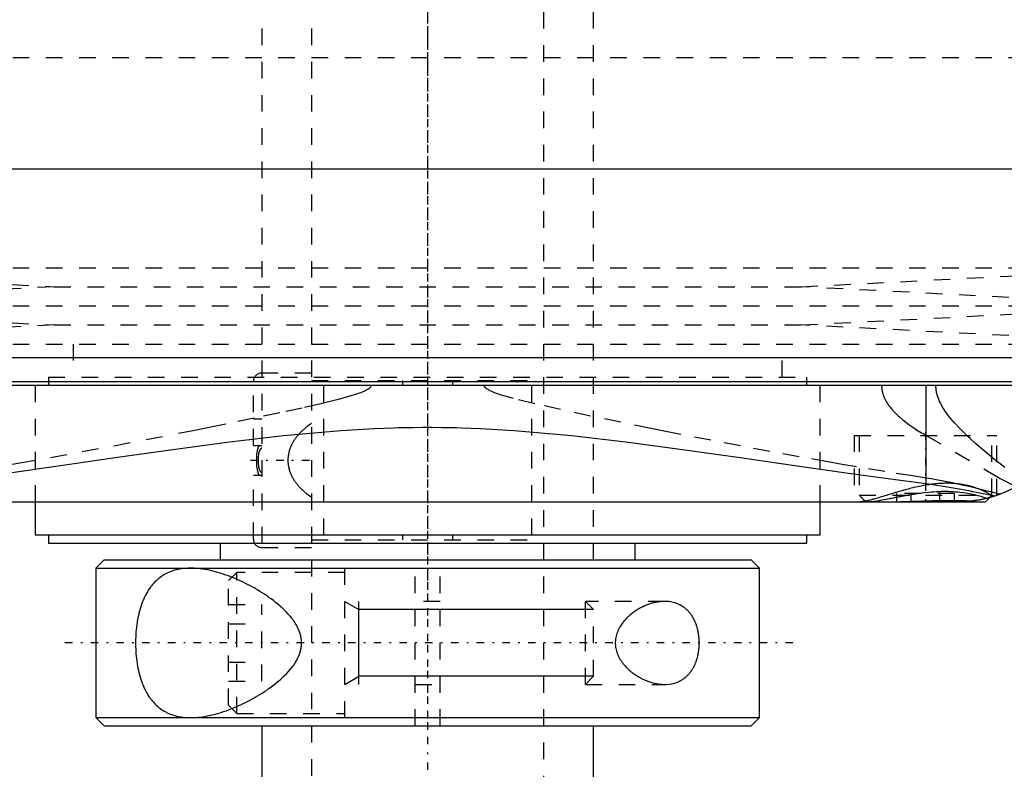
# Model space of a CAD drawing. Extents: x -105 to 105, y -144 to 599.
# Tile 4 of 10: x -25 to 35, y -83 to -38. Entities that reach past the tile are written whole.
import ezdxf

# ---------------------------------------------------------------- set-up
doc = ezdxf.new("R2010")
doc.units = 0
doc.linetypes.add('CENTER', pattern=[1.5, 0.45, -0.5, 0.05, -0.5])
doc.linetypes.add('DASHED', pattern=[2, 1, -1])
for name, color, linetype in [('AM_0', 7, 'CONTINUOUS'), ('AM_10', 7, 'CONTINUOUS'), ('AM_3', 7, 'DASHED'), ('AM_7', 7, 'CENTER')]:
    doc.layers.add(name, color=color, linetype=linetype)

msp = doc.modelspace()

# ---------------------------------------------------------------- linework, layer by layer
at = {"layer": 'AM_0', "color": 7, "linetype": 'CONTINUOUS'}
for p, q in [((44.502, -46.968), (-44.502, -46.968)), ((-51.173, -58.307), (51.173, -58.307)), ((-48.569, -59.746), (48.569, -59.746)), ((48.192, -60), (-48.192, -60)), ((30.043, -65.905), (30.043, -60)), ((-33.6, -67), (33.6, -67)), ((-23.65, -67), (-23.65, -69)), ((23.65, -69), (23.65, -67)), ((33.6, -67), (33.848, -66.752)), ((-23.65, -69), (23.65, -69)), ((-22.85, -69), (-22.85, -69.5)), ((22.85, -69.5), (22.85, -69)), ((-22.85, -69.5), (22.85, -69.5)), ((-12.5, -69.5), (-12.5, -70.5)), ((12.5, -70.5), (12.5, -69.5)), ((-19.5, -70.5), (-20, -71)), ((-19.5, -70.5), (19.5, -70.5)), ((20, -71), (19.5, -70.5)), ((-20, -71), (-20, -80)), ((-20, -71), (20, -71)), ((20, -80), (20, -71)), ((-20, -80), (-19.5, -80.5)), ((-20, -80), (20, -80)), ((19.5, -80.5), (20, -80)), ((-19.5, -80.5), (19.5, -80.5)), ((-10, -80.5), (-10, -110.5)), ((10, -110.5), (10, -80.5))]:
    msp.add_line(p, q, dxfattribs=at)
for points in [[(34.197, -66.646, 0), (34.475, -66.548, 0), (34.994, -66.328, 0), (35.464, -66.083, 0), (35.689, -65.949, 0), (35.907, -65.808, 0), (36.323, -65.506, 0), (36.71, -65.178, 0), (37.068, -64.828, 0), (37.397, -64.458, 0), (37.695, -64.07, 0), (37.833, -63.87, 0), (37.962, -63.667, 0), (38.199, -63.252, 0), (38.404, -62.827, 0), (38.578, -62.395, 0), (38.721, -61.958, 0), (38.833, -61.519, 0), (38.878, -61.299, 0), (38.916, -61.08, 0), (38.97, -60.644, 0), (38.997, -60.213, 0), (39, -60, 0)], [(-25.344, -65.272, 0), (-22.121, -64.813, 0), (-20.484, -64.576, 0), (-18.832, -64.338, 0), (-15.492, -63.865, 0), (-12.109, -63.414, 0), (-8.688, -63.016, 0), (-5.229, -62.707, 0), (-3.204, -62.587, 0), (-2.626, -62.563, 0), (-2.048, -62.543, 0), (-1.758, -62.535, 0), (-1.469, -62.528, 0), (-0.889, -62.518, 0), (-0.309, -62.513, 0), (-0.018, -62.513, 0), (0.273, -62.513, 0), (0.856, -62.518, 0), (1.439, -62.528, 0), (1.73, -62.535, 0), (2.021, -62.543, 0), (2.602, -62.562, 0), (3.183, -62.586, 0), (5.211, -62.706, 0), (8.674, -63.014, 0), (12.1, -63.413, 0), (15.489, -63.864, 0), (18.832, -64.338, 0), (20.483, -64.576, 0), (22.12, -64.813, 0), (25.345, -65.273, 0), (28.497, -65.704, 0), (30.043, -65.905, 0)], [(30.043, -65.905, 0), (30.173, -65.922, 0), (30.43, -65.957, 0), (30.684, -65.993, 0), (30.81, -66.012, 0), (30.936, -66.032, 0), (31.183, -66.071, 0), (31.428, -66.112, 0), (31.669, -66.154, 0), (31.907, -66.196, 0), (32.142, -66.239, 0), (32.258, -66.261, 0), (32.373, -66.283, 0), (32.601, -66.327, 0), (32.825, -66.371, 0), (33.046, -66.415, 0), (33.263, -66.458, 0), (33.477, -66.501, 0), (33.582, -66.523, 0), (33.687, -66.544, 0), (33.894, -66.586, 0), (34.096, -66.626, 0), (34.197, -66.646, 0)], [(35.437, -66.098, 0), (35.252, -66.199, 0), (34.875, -66.382, 0), (34.492, -66.542, 0), (34.297, -66.612, 0)], [(29.343, -67, 0), (29.43, -67, 0), (29.605, -66.999, 0), (29.781, -66.998, 0), (29.869, -66.997, 0), (29.957, -66.996, 0), (30.133, -66.994, 0), (30.309, -66.991, 0), (30.485, -66.989, 0), (30.66, -66.987, 0), (30.835, -66.985, 0), (30.921, -66.985, 0), (31.007, -66.984, 0), (31.178, -66.983, 0), (31.347, -66.982, 0), (31.513, -66.982, 0), (31.677, -66.983, 0), (31.838, -66.984, 0), (31.917, -66.984, 0), (31.996, -66.985, 0), (32.151, -66.987, 0), (32.302, -66.989, 0), (32.376, -66.99, 0)], [(34.197, -66.646, 0), (34.147, -66.663, 0), (34.047, -66.694, 0), (33.948, -66.724, 0), (33.898, -66.738, 0), (33.848, -66.752, 0), (33.747, -66.778, 0), (33.647, -66.804, 0), (33.546, -66.827, 0), (33.445, -66.849, 0), (33.344, -66.87, 0), (33.293, -66.88, 0), (33.243, -66.889, 0), (33.141, -66.906, 0), (33.039, -66.922, 0), (32.938, -66.937, 0), (32.836, -66.95, 0), (32.734, -66.961, 0), (32.683, -66.967, 0), (32.632, -66.971, 0), (32.53, -66.98, 0), (32.427, -66.987, 0), (32.376, -66.99, 0)], [(34.235, -66.634, 0), (34.171, -66.655, 0), (34.042, -66.695, 0), (33.913, -66.734, 0), (33.848, -66.752, 0)]]:
    msp.add_polyline3d(points, dxfattribs=at)
at = {"layer": 'AM_10', "color": 7, "linetype": 'CONTINUOUS'}
for p, q in [((-5, -73), (-4.15, -73.49)), ((-4.15, -78), (-4.15, -73)), ((10, -73.49), (-4.15, -73.49)), ((-5, -78), (-4.15, -77.51)), ((10, -77.51), (-4.15, -77.51))]:
    msp.add_line(p, q, dxfattribs=at)
at = {"layer": 'AM_3', "color": 6, "linetype": 'DASHED'}
for p, q in [((-7, 565.5), (-7, -110.5)), ((7, -110.5), (7, 565.5)), ((-10, 553.5), (-10, -70.5)), ((10, -70.5), (10, 553.5)), ((-45, -40.25), (45, -40.25)), ((-45, -40.25), (0, -40.25)), ((-45, -52.9), (-22.5, -54.05)), ((-45, -52.9), (45, -52.9)), ((22.5, -54.05), (45, -52.9)), ((-22.5, -54.05), (-45, -55.2)), ((-22.5, -54.05), (22.5, -54.05)), ((45, -55.2), (22.5, -54.05)), ((-45, -55.2), (-22.5, -56.35)), ((-45, -55.2), (45, -55.2)), ((22.5, -56.35), (45, -55.2)), ((-22.5, -56.35), (-45, -57.5)), ((-22.5, -56.35), (22.5, -56.35)), ((45, -57.5), (22.5, -56.35)), ((-45, -57.5), (45, -57.5)), ((-21.35, -57.5), (-21.35, -59.5)), ((21.35, -59.5), (21.35, -57.5)), ((-7, -59.25), (-10, -59.25)), ((-22.85, -59.5), (-22.85, -60)), ((-22.85, -59.5), (22.85, -59.5)), ((-10.5, -63.6), (-10.5, -59.75)), ((-7, -59.7), (7, -59.7)), ((-1.511, -59.7), (-1.511, -60)), ((1.511, -60), (1.511, -59.7)), ((22.85, -60), (22.85, -59.5)), ((-23.65, -60), (-23.65, -67)), ((-6.284, -60), (-6.284, -69)), ((6.284, -69), (6.284, -60)), ((23.65, -67), (23.65, -60)), ((30.043, -65.574), (30.043, -60)), ((-10.5, -62), (-10, -62)), ((25.7, -63), (25.7, -67)), ((25.7, -63), (34.3, -63)), ((26, -63), (26, -66.6)), ((30.043, -63.007), (34.3, -65.477)), ((34, -66.6), (34, -63)), ((34.3, -66.611), (34.3, -63)), ((-10.5, -63.6), (-10, -63.6)), ((-10.5, -69.25), (-10.5, -65.4)), ((-10.5, -65.4), (-10, -65.4)), ((26, -66.6), (26.4, -67)), ((26, -66.6), (34, -66.6)), ((28.268, -67), (28.268, -66.5)), ((31.732, -66.5), (28.268, -66.5)), ((29.134, -67), (29.134, -66.5)), ((30.866, -67), (30.866, -66.5)), ((31.732, -67), (31.732, -66.5)), ((33.848, -66.752), (33.722, -66.785)), ((33.848, -66.752), (34, -66.6)), ((34.297, -66.612), (34.235, -66.634)), ((-7, -69.3), (7, -69.3)), ((-1.511, -69), (-1.511, -69.3)), ((1.511, -69.3), (1.511, -69)), ((-10, -69.75), (-7, -69.75)), ((-0.75, -80.5), (-0.75, -70.5)), ((0.75, -80.5), (0.75, -70.5)), ((-5, -80), (-5, -71)), ((-11.5, -71.25), (-12, -71.75)), ((-12, -79.25), (-12, -71.75)), ((-5, -71.25), (-11.5, -71.25)), ((-11.5, -79.75), (-11.5, -71.25)), ((-12, -73.191), (-10, -73.191)), ((-10, -77.809), (-10, -73.191)), ((0.75, -73), (-0.75, -73)), ((14.283, -73), (9.509, -73)), ((9.509, -78), (9.509, -73)), ((10, -73.49), (9.509, -73)), ((10, -77.51), (10, -73.49)), ((-12, -74.345), (-10, -74.345)), ((-12, -76.655), (-10, -76.655)), ((9.509, -78), (10, -77.51)), ((-12, -77.809), (-10, -77.809)), ((-0.75, -78), (0.75, -78)), ((9.509, -78), (14.283, -78)), ((-12, -79.25), (-11.5, -79.75)), ((-11.5, -79.75), (-5, -79.75))]:
    msp.add_line(p, q, dxfattribs=at)
for points in [[(-3.414, -60, 0), (-3.414, -60.001, 0), (-3.414, -60.003, 0), (-3.414, -60.005, 0), (-3.414, -60.006, 0), (-3.414, -60.007, 0), (-3.414, -60.009, 0), (-3.415, -60.011, 0), (-3.415, -60.013, 0), (-3.415, -60.015, 0), (-3.415, -60.017, 0), (-3.415, -60.018, 0), (-3.415, -60.019, 0), (-3.416, -60.021, 0), (-3.416, -60.023, 0), (-3.416, -60.025, 0), (-3.417, -60.027, 0), (-3.417, -60.029, 0), (-3.417, -60.03, 0), (-3.418, -60.031, 0), (-3.418, -60.033, 0), (-3.419, -60.035, 0), (-3.419, -60.036, 0), (-3.419, -60.037, 0), (-3.42, -60.039, 0), (-3.42, -60.041, 0), (-3.421, -60.042, 0), (-3.421, -60.043, 0), (-3.421, -60.045, 0), (-3.422, -60.047, 0), (-3.423, -60.049, 0), (-3.423, -60.051, 0), (-3.424, -60.052, 0), (-3.425, -60.053, 0), (-3.425, -60.054, 0), (-3.426, -60.056, 0), (-3.426, -60.058, 0), (-3.429, -60.065, 0), (-3.435, -60.076, 0), (-3.441, -60.086, 0), (-3.448, -60.097, 0), (-3.452, -60.102, 0), (-3.455, -60.107, 0), (-3.463, -60.116, 0), (-3.471, -60.126, 0), (-3.479, -60.135, 0), (-3.488, -60.144, 0), (-3.498, -60.152, 0), (-3.502, -60.157, 0), (-3.507, -60.161, 0), (-3.517, -60.169, 0), (-3.526, -60.177, 0), (-3.531, -60.181, 0), (-3.536, -60.185, 0), (-3.546, -60.193, 0), (-3.557, -60.2, 0), (-3.562, -60.204, 0), (-3.567, -60.207, 0), (-3.577, -60.214, 0), (-3.587, -60.221, 0), (-3.625, -60.245, 0), (-3.697, -60.285, 0), (-3.774, -60.323, 0), (-3.855, -60.359, 0), (-3.938, -60.394, 0), (-3.982, -60.411, 0), (-4.028, -60.429, 0), (-4.124, -60.464, 0), (-4.226, -60.5, 0), (-4.63, -60.628, 0), (-5.027, -60.74, 0), (-5.465, -60.856, 0), (-6.436, -61.094, 0), (-7.57, -61.353, 0), (-8.913, -61.646, 0), (-10.448, -61.97, 0), (-12.157, -62.322, 0), (-13.072, -62.507, 0), (-14.024, -62.698, 0), (-15.976, -63.082, 0), (-17.915, -63.457, 0), (-19.838, -63.82, 0), (-21.744, -64.171, 0), (-23.629, -64.509, 0), (-24.564, -64.673, 0), (-25.492, -64.834, 0)], [(30.043, -65.574, 0), (29.213, -65.445, 0), (27.536, -65.176, 0), (25.837, -64.892, 0), (24.98, -64.745, 0), (24.118, -64.595, 0), (22.379, -64.286, 0), (20.622, -63.965, 0), (18.849, -63.634, 0), (17.061, -63.293, 0), (15.26, -62.942, 0), (14.355, -62.764, 0), (13.448, -62.583, 0), (11.629, -62.214, 0), (9.806, -61.836, 0), (8.013, -61.451, 0), (6.447, -61.096, 0), (5.172, -60.779, 0), (4.665, -60.638, 0), (4.591, -60.616, 0), (4.451, -60.573, 0), (4.322, -60.532, 0), (4.261, -60.512, 0), (4.203, -60.492, 0), (4.093, -60.453, 0), (3.994, -60.416, 0), (3.904, -60.38, 0), (3.822, -60.345, 0), (3.749, -60.311, 0), (3.716, -60.294, 0), (3.684, -60.278, 0), (3.627, -60.246, 0), (3.577, -60.214, 0), (3.551, -60.196, 0), (3.544, -60.191, 0), (3.537, -60.185, 0), (3.533, -60.183, 0), (3.53, -60.18, 0), (3.524, -60.175, 0), (3.517, -60.17, 0), (3.511, -60.165, 0), (3.505, -60.16, 0), (3.5, -60.154, 0), (3.497, -60.152, 0), (3.494, -60.149, 0), (3.489, -60.144, 0), (3.484, -60.139, 0), (3.479, -60.134, 0), (3.474, -60.129, 0), (3.469, -60.124, 0), (3.467, -60.121, 0), (3.465, -60.119, 0), (3.461, -60.114, 0), (3.457, -60.109, 0), (3.455, -60.106, 0), (3.453, -60.104, 0), (3.449, -60.098, 0), (3.445, -60.093, 0), (3.444, -60.09, 0), (3.442, -60.088, 0), (3.438, -60.082, 0), (3.435, -60.076, 0), (3.432, -60.071, 0), (3.429, -60.065, 0), (3.427, -60.059, 0), (3.426, -60.056, 0), (3.424, -60.053, 0), (3.422, -60.047, 0), (3.42, -60.041, 0), (3.419, -60.035, 0), (3.417, -60.029, 0), (3.416, -60.022, 0), (3.415, -60.019, 0), (3.415, -60.016, 0), (3.414, -60.01, 0), (3.414, -60.003, 0), (3.414, -60, 0)], [(27.35, -60, 0), (27.35, -60.02, 0), (27.351, -60.061, 0), (27.353, -60.101, 0), (27.355, -60.122, 0), (27.356, -60.142, 0), (27.36, -60.182, 0), (27.365, -60.222, 0), (27.371, -60.261, 0), (27.378, -60.301, 0), (27.385, -60.34, 0), (27.389, -60.36, 0), (27.394, -60.379, 0), (27.403, -60.418, 0), (27.413, -60.457, 0), (27.424, -60.496, 0), (27.436, -60.534, 0), (27.449, -60.572, 0), (27.456, -60.591, 0), (27.462, -60.61, 0), (27.477, -60.648, 0), (27.492, -60.685, 0), (27.499, -60.704, 0), (27.507, -60.722, 0), (27.524, -60.759, 0), (27.541, -60.795, 0), (27.549, -60.813, 0), (27.558, -60.831, 0), (27.576, -60.867, 0), (27.595, -60.902, 0), (27.615, -60.937, 0), (27.634, -60.971, 0), (27.655, -61.006, 0), (27.665, -61.023, 0), (27.676, -61.04, 0), (27.697, -61.073, 0), (27.719, -61.106, 0), (27.741, -61.139, 0), (27.763, -61.171, 0), (27.786, -61.203, 0), (27.798, -61.219, 0), (27.809, -61.235, 0), (27.833, -61.266, 0), (27.857, -61.298, 0), (27.943, -61.405, 0), (28.102, -61.582, 0), (28.27, -61.751, 0), (28.356, -61.832, 0), (28.444, -61.911, 0), (28.623, -62.061, 0), (28.802, -62.203, 0), (28.985, -62.339, 0), (29.173, -62.47, 0), (29.364, -62.598, 0), (29.461, -62.66, 0), (29.558, -62.721, 0), (29.752, -62.839, 0), (29.946, -62.952, 0), (30.043, -63.007, 0)], [(34.774, -64.929, 0), (34.574, -64.775, 0), (34.176, -64.463, 0), (33.784, -64.147, 0), (33.403, -63.829, 0), (33.034, -63.511, 0), (32.684, -63.196, 0), (32.516, -63.04, 0), (32.354, -62.885, 0), (32.04, -62.572, 0), (31.742, -62.253, 0), (31.466, -61.928, 0), (31.317, -61.737, 0), (31.277, -61.682, 0), (31.237, -61.628, 0), (31.218, -61.6, 0), (31.199, -61.573, 0), (31.161, -61.517, 0), (31.124, -61.462, 0), (31.089, -61.407, 0), (31.054, -61.352, 0), (31.021, -61.297, 0), (31.005, -61.269, 0), (30.989, -61.241, 0), (30.958, -61.186, 0), (30.928, -61.13, 0), (30.914, -61.103, 0), (30.899, -61.075, 0), (30.872, -61.018, 0), (30.845, -60.961, 0), (30.832, -60.932, 0), (30.819, -60.903, 0), (30.795, -60.845, 0), (30.772, -60.786, 0), (30.75, -60.726, 0), (30.729, -60.665, 0), (30.71, -60.604, 0), (30.702, -60.573, 0), (30.693, -60.542, 0), (30.677, -60.48, 0), (30.664, -60.417, 0), (30.652, -60.353, 0), (30.641, -60.29, 0), (30.633, -60.226, 0), (30.63, -60.194, 0), (30.627, -60.162, 0), (30.623, -60.097, 0), (30.621, -60.033, 0), (30.621, -60, 0)], [(-7, -62.285, 0), (-7.127, -62.372, 0), (-7.271, -62.479, 0), (-7.312, -62.511, 0), (-7.352, -62.543, 0), (-7.371, -62.559, 0), (-7.391, -62.576, 0), (-7.43, -62.608, 0), (-7.468, -62.642, 0), (-7.506, -62.676, 0), (-7.543, -62.71, 0), (-7.58, -62.744, 0), (-7.598, -62.762, 0), (-7.616, -62.779, 0), (-7.652, -62.815, 0), (-7.687, -62.85, 0), (-7.704, -62.868, 0), (-7.721, -62.887, 0), (-7.755, -62.923, 0), (-7.788, -62.96, 0), (-7.804, -62.979, 0), (-7.82, -62.998, 0), (-7.852, -63.035, 0), (-7.883, -63.073, 0), (-7.913, -63.112, 0), (-7.943, -63.151, 0), (-7.971, -63.19, 0), (-7.985, -63.21, 0), (-7.999, -63.229, 0), (-8.027, -63.269, 0), (-8.053, -63.31, 0), (-8.08, -63.353, 0), (-8.106, -63.396, 0), (-8.131, -63.439, 0), (-8.144, -63.462, 0), (-8.156, -63.484, 0), (-8.18, -63.53, 0), (-8.203, -63.576, 0), (-8.225, -63.623, 0), (-8.246, -63.671, 0), (-8.266, -63.719, 0), (-8.276, -63.744, 0), (-8.285, -63.768, 0), (-8.303, -63.818, 0), (-8.32, -63.867, 0), (-8.335, -63.918, 0), (-8.35, -63.968, 0), (-8.363, -64.019, 0), (-8.369, -64.044, 0), (-8.374, -64.07, 0), (-8.385, -64.121, 0), (-8.394, -64.172, 0), (-8.402, -64.223, 0), (-8.408, -64.274, 0), (-8.413, -64.325, 0), (-8.415, -64.35, 0), (-8.417, -64.375, 0), (-8.42, -64.426, 0), (-8.421, -64.475, 0), (-8.421, -64.5, 0), (-8.421, -64.525, 0), (-8.42, -64.574, 0), (-8.417, -64.625, 0), (-8.415, -64.65, 0), (-8.413, -64.675, 0), (-8.408, -64.726, 0), (-8.402, -64.777, 0), (-8.394, -64.828, 0), (-8.385, -64.879, 0), (-8.374, -64.93, 0), (-8.369, -64.956, 0), (-8.363, -64.981, 0), (-8.35, -65.032, 0), (-8.335, -65.082, 0), (-8.32, -65.133, 0), (-8.303, -65.182, 0), (-8.285, -65.232, 0), (-8.276, -65.256, 0), (-8.266, -65.281, 0), (-8.246, -65.329, 0), (-8.225, -65.377, 0), (-8.203, -65.424, 0), (-8.18, -65.47, 0), (-8.156, -65.516, 0), (-8.144, -65.538, 0), (-8.131, -65.561, 0), (-8.106, -65.604, 0), (-8.08, -65.647, 0), (-8.053, -65.69, 0), (-8.027, -65.731, 0), (-7.999, -65.771, 0), (-7.985, -65.79, 0), (-7.971, -65.81, 0), (-7.943, -65.849, 0), (-7.913, -65.888, 0), (-7.883, -65.927, 0), (-7.852, -65.965, 0), (-7.82, -66.002, 0), (-7.804, -66.021, 0), (-7.788, -66.04, 0), (-7.755, -66.077, 0), (-7.721, -66.113, 0), (-7.704, -66.132, 0), (-7.687, -66.15, 0), (-7.652, -66.185, 0), (-7.616, -66.221, 0), (-7.598, -66.238, 0), (-7.58, -66.256, 0), (-7.543, -66.29, 0), (-7.506, -66.324, 0), (-7.468, -66.358, 0), (-7.43, -66.392, 0), (-7.391, -66.424, 0), (-7.371, -66.441, 0), (-7.352, -66.457, 0), (-7.312, -66.489, 0), (-7.271, -66.521, 0), (-7.127, -66.628, 0), (-7, -66.715, 0)], [(-10.147, -65.4, 0), (-10.151, -65.392, 0), (-10.159, -65.377, 0), (-10.166, -65.361, 0), (-10.17, -65.353, 0), (-10.174, -65.345, 0), (-10.18, -65.329, 0), (-10.187, -65.313, 0), (-10.193, -65.298, 0), (-10.198, -65.283, 0), (-10.203, -65.267, 0), (-10.206, -65.26, 0), (-10.208, -65.252, 0), (-10.213, -65.236, 0), (-10.218, -65.22, 0), (-10.233, -65.164, 0), (-10.244, -65.115, 0), (-10.254, -65.064, 0), (-10.27, -64.961, 0), (-10.283, -64.857, 0), (-10.292, -64.752, 0), (-10.297, -64.649, 0), (-10.3, -64.549, 0), (-10.3, -64.5, 0), (-10.3, -64.451, 0), (-10.297, -64.351, 0), (-10.292, -64.248, 0), (-10.283, -64.143, 0), (-10.27, -64.039, 0), (-10.254, -63.936, 0), (-10.244, -63.885, 0), (-10.233, -63.836, 0), (-10.218, -63.78, 0), (-10.213, -63.764, 0), (-10.208, -63.748, 0), (-10.206, -63.74, 0), (-10.203, -63.733, 0), (-10.198, -63.717, 0), (-10.193, -63.702, 0), (-10.187, -63.687, 0), (-10.18, -63.671, 0), (-10.174, -63.655, 0), (-10.17, -63.647, 0), (-10.166, -63.639, 0), (-10.159, -63.623, 0), (-10.151, -63.608, 0), (-10.147, -63.6, 0)], [(-10, -63.777, 0), (-10.001, -63.777, 0), (-10.004, -63.777, 0), (-10.006, -63.777, 0), (-10.007, -63.778, 0), (-10.008, -63.778, 0), (-10.011, -63.778, 0), (-10.013, -63.778, 0), (-10.016, -63.779, 0), (-10.018, -63.78, 0), (-10.02, -63.78, 0), (-10.022, -63.781, 0), (-10.023, -63.781, 0), (-10.025, -63.782, 0), (-10.028, -63.783, 0), (-10.03, -63.784, 0), (-10.032, -63.785, 0), (-10.034, -63.786, 0), (-10.035, -63.786, 0), (-10.036, -63.787, 0), (-10.038, -63.788, 0), (-10.04, -63.789, 0), (-10.041, -63.79, 0), (-10.042, -63.79, 0), (-10.044, -63.792, 0), (-10.046, -63.793, 0), (-10.047, -63.794, 0), (-10.048, -63.794, 0), (-10.05, -63.796, 0), (-10.052, -63.797, 0), (-10.054, -63.799, 0), (-10.056, -63.801, 0), (-10.058, -63.802, 0), (-10.059, -63.803, 0), (-10.06, -63.804, 0), (-10.062, -63.806, 0), (-10.064, -63.807, 0), (-10.065, -63.809, 0), (-10.067, -63.811, 0), (-10.069, -63.813, 0), (-10.07, -63.814, 0), (-10.071, -63.814, 0), (-10.072, -63.816, 0), (-10.074, -63.818, 0), (-10.079, -63.825, 0), (-10.088, -63.836, 0), (-10.096, -63.848, 0), (-10.1, -63.854, 0), (-10.104, -63.861, 0), (-10.111, -63.874, 0), (-10.118, -63.887, 0), (-10.124, -63.901, 0), (-10.13, -63.915, 0), (-10.135, -63.928, 0), (-10.138, -63.935, 0), (-10.14, -63.941, 0), (-10.145, -63.955, 0), (-10.149, -63.968, 0), (-10.152, -63.975, 0), (-10.154, -63.981, 0), (-10.158, -63.995, 0), (-10.162, -64.009, 0), (-10.164, -64.016, 0), (-10.165, -64.023, 0), (-10.169, -64.037, 0), (-10.172, -64.051, 0), (-10.183, -64.102, 0), (-10.198, -64.191, 0), (-10.208, -64.281, 0), (-10.215, -64.37, 0), (-10.218, -64.458, 0), (-10.218, -64.5, 0), (-10.218, -64.542, 0), (-10.215, -64.63, 0), (-10.208, -64.719, 0), (-10.198, -64.809, 0), (-10.183, -64.898, 0), (-10.172, -64.949, 0), (-10.169, -64.963, 0), (-10.165, -64.977, 0), (-10.164, -64.984, 0), (-10.162, -64.991, 0), (-10.158, -65.005, 0), (-10.154, -65.019, 0), (-10.152, -65.025, 0), (-10.149, -65.032, 0), (-10.145, -65.045, 0), (-10.14, -65.059, 0), (-10.138, -65.065, 0), (-10.135, -65.072, 0), (-10.13, -65.085, 0), (-10.124, -65.099, 0), (-10.118, -65.113, 0), (-10.111, -65.126, 0), (-10.104, -65.139, 0), (-10.1, -65.146, 0), (-10.096, -65.152, 0), (-10.088, -65.164, 0), (-10.079, -65.175, 0), (-10.074, -65.182, 0), (-10.072, -65.184, 0), (-10.071, -65.186, 0), (-10.07, -65.186, 0), (-10.069, -65.187, 0), (-10.067, -65.189, 0), (-10.065, -65.191, 0), (-10.064, -65.193, 0), (-10.062, -65.194, 0), (-10.06, -65.196, 0), (-10.059, -65.197, 0), (-10.058, -65.198, 0), (-10.056, -65.199, 0), (-10.054, -65.201, 0), (-10.052, -65.203, 0), (-10.05, -65.204, 0), (-10.048, -65.206, 0), (-10.047, -65.206, 0), (-10.046, -65.207, 0), (-10.044, -65.208, 0), (-10.042, -65.21, 0), (-10.041, -65.21, 0), (-10.04, -65.211, 0), (-10.038, -65.212, 0), (-10.036, -65.213, 0), (-10.035, -65.214, 0), (-10.034, -65.214, 0), (-10.032, -65.215, 0), (-10.03, -65.216, 0), (-10.028, -65.217, 0), (-10.025, -65.218, 0), (-10.023, -65.219, 0), (-10.022, -65.219, 0), (-10.02, -65.22, 0), (-10.018, -65.22, 0), (-10.016, -65.221, 0), (-10.013, -65.222, 0), (-10.011, -65.222, 0), (-10.008, -65.222, 0), (-10.007, -65.222, 0), (-10.006, -65.223, 0), (-10.004, -65.223, 0), (-10.001, -65.223, 0), (-10, -65.223, 0)], [(34.484, -66.545, 0), (34.377, -66.518, 0), (34.16, -66.464, 0), (33.939, -66.409, 0), (33.827, -66.381, 0), (33.715, -66.353, 0), (33.486, -66.296, 0), (33.253, -66.239, 0), (33.017, -66.181, 0), (32.777, -66.124, 0), (32.533, -66.066, 0), (32.41, -66.037, 0), (32.286, -66.009, 0), (32.035, -65.952, 0), (31.78, -65.897, 0), (31.522, -65.842, 0), (31.261, -65.789, 0), (30.996, -65.738, 0), (30.862, -65.713, 0), (30.728, -65.688, 0), (30.456, -65.641, 0), (30.181, -65.595, 0), (30.043, -65.574, 0)], [(34.3, -65.477, 0), (34.501, -65.59, 0), (34.889, -65.805, 0), (35.259, -66.004, 0), (35.437, -66.098, 0)], [(34.069, -66.687, 0), (34.053, -66.676, 0), (34.02, -66.652, 0), (33.985, -66.628, 0), (33.967, -66.615, 0), (33.948, -66.603, 0), (33.91, -66.578, 0), (33.869, -66.553, 0), (33.827, -66.527, 0), (33.782, -66.501, 0), (33.736, -66.475, 0), (33.713, -66.462, 0), (33.689, -66.449, 0), (33.639, -66.423, 0), (33.587, -66.397, 0), (33.534, -66.371, 0), (33.479, -66.346, 0), (33.423, -66.32, 0), (33.394, -66.307, 0), (33.364, -66.295, 0), (33.304, -66.269, 0), (33.243, -66.245, 0), (33.211, -66.232, 0), (33.179, -66.22, 0), (33.114, -66.196, 0), (33.048, -66.173, 0), (33.014, -66.161, 0), (32.98, -66.15, 0), (32.91, -66.128, 0), (32.839, -66.106, 0), (32.766, -66.085, 0), (32.691, -66.065, 0), (32.616, -66.045, 0), (32.577, -66.036, 0), (32.538, -66.027, 0), (32.46, -66.009, 0), (32.379, -65.993, 0), (32.298, -65.977, 0), (32.216, -65.963, 0), (32.132, -65.95, 0), (32.09, -65.944, 0), (32.047, -65.938, 0), (31.962, -65.927, 0), (31.875, -65.917, 0), (31.787, -65.909, 0), (31.698, -65.902, 0), (31.608, -65.896, 0), (31.563, -65.893, 0), (31.517, -65.891, 0), (31.426, -65.888, 0), (31.333, -65.886, 0), (31.239, -65.886, 0), (31.145, -65.887, 0), (31.049, -65.889, 0), (31.002, -65.891, 0), (30.954, -65.893, 0), (30.858, -65.898, 0), (30.763, -65.904, 0), (30.667, -65.912, 0), (30.57, -65.921, 0), (30.474, -65.931, 0), (30.426, -65.937, 0), (30.378, -65.943, 0), (30.281, -65.955, 0), (30.185, -65.969, 0), (30.136, -65.976, 0), (30.088, -65.984, 0), (29.992, -66, 0), (29.895, -66.017, 0), (29.847, -66.026, 0), (29.799, -66.035, 0), (29.703, -66.053, 0), (29.607, -66.073, 0), (29.511, -66.094, 0), (29.416, -66.115, 0), (29.321, -66.137, 0), (29.274, -66.148, 0), (29.227, -66.159, 0), (29.133, -66.183, 0), (29.04, -66.206, 0), (28.947, -66.23, 0), (28.855, -66.255, 0), (28.764, -66.28, 0), (28.718, -66.293, 0), (28.673, -66.305, 0), (28.583, -66.331, 0), (28.494, -66.357, 0), (28.405, -66.382, 0), (28.317, -66.408, 0), (28.23, -66.434, 0), (28.187, -66.447, 0), (28.144, -66.46, 0), (28.059, -66.486, 0), (27.975, -66.512, 0), (27.892, -66.538, 0), (27.81, -66.563, 0), (27.728, -66.588, 0), (27.688, -66.601, 0), (27.648, -66.613, 0), (27.569, -66.638, 0), (27.491, -66.662, 0), (27.414, -66.685, 0), (27.339, -66.709, 0), (27.264, -66.731, 0), (27.227, -66.742, 0), (27.191, -66.753, 0), (27.119, -66.774, 0), (27.048, -66.795, 0), (27.014, -66.805, 0), (26.979, -66.815, 0), (26.911, -66.834, 0), (26.845, -66.852, 0), (26.812, -66.861, 0), (26.78, -66.87, 0), (26.716, -66.886, 0), (26.655, -66.902, 0), (26.594, -66.916, 0), (26.536, -66.93, 0), (26.479, -66.942, 0), (26.452, -66.948, 0), (26.424, -66.953, 0), (26.371, -66.963, 0), (26.32, -66.972, 0), (26.27, -66.98, 0), (26.223, -66.987, 0), (26.177, -66.992, 0), (26.155, -66.994, 0), (26.133, -66.996, 0), (26.091, -66.998, 0), (26.051, -67, 0), (26.032, -67, 0)], [(29.499, -66.5, 0), (29.637, -66.48, 0), (29.914, -66.445, 0), (30.192, -66.415, 0), (30.331, -66.403, 0), (30.469, -66.392, 0), (30.631, -66.382, 0), (30.677, -66.38, 0), (30.723, -66.378, 0), (30.746, -66.377, 0), (30.769, -66.376, 0), (30.815, -66.374, 0), (30.86, -66.372, 0), (30.906, -66.371, 0), (30.952, -66.37, 0), (30.997, -66.369, 0), (31.02, -66.369, 0), (31.043, -66.368, 0), (31.088, -66.368, 0), (31.134, -66.368, 0), (31.179, -66.368, 0), (31.223, -66.368, 0), (31.268, -66.368, 0), (31.29, -66.369, 0), (31.313, -66.369, 0), (31.357, -66.37, 0), (31.401, -66.371, 0), (31.445, -66.372, 0), (31.489, -66.374, 0), (31.532, -66.376, 0), (31.554, -66.377, 0), (31.576, -66.378, 0), (31.619, -66.38, 0), (31.662, -66.382, 0), (31.81, -66.392, 0), (31.935, -66.403, 0), (32.058, -66.415, 0), (32.298, -66.445, 0), (32.528, -66.48, 0), (32.747, -66.521, 0), (32.954, -66.565, 0), (33.149, -66.613, 0), (33.241, -66.637, 0), (33.33, -66.662, 0), (33.497, -66.712, 0), (33.651, -66.761, 0), (33.722, -66.785, 0)], [(26.412, -67, 0), (26.45, -67, 0), (26.53, -66.997, 0), (26.613, -66.993, 0), (26.656, -66.99, 0), (26.7, -66.986, 0), (26.79, -66.977, 0), (26.883, -66.966, 0), (26.979, -66.954, 0), (27.078, -66.939, 0), (27.179, -66.923, 0), (27.231, -66.915, 0), (27.284, -66.906, 0), (27.391, -66.888, 0), (27.5, -66.868, 0), (27.612, -66.847, 0), (27.727, -66.825, 0), (27.844, -66.802, 0), (27.903, -66.791, 0), (27.963, -66.779, 0), (28.083, -66.755, 0), (28.206, -66.731, 0), (28.268, -66.718, 0)], [(28.268, -66.718, 0), (28.3, -66.712, 0), (28.366, -66.699, 0), (28.432, -66.686, 0), (28.465, -66.68, 0), (28.498, -66.674, 0), (28.565, -66.661, 0), (28.632, -66.648, 0), (28.7, -66.635, 0), (28.767, -66.623, 0), (28.836, -66.61, 0), (28.87, -66.604, 0), (28.904, -66.598, 0), (28.973, -66.586, 0), (29.042, -66.573, 0), (29.112, -66.562, 0), (29.182, -66.55, 0), (29.252, -66.538, 0), (29.287, -66.533, 0), (29.322, -66.527, 0), (29.393, -66.516, 0), (29.464, -66.505, 0), (29.499, -66.5, 0)], [(31.733, -66.934, 0), (31.647, -66.934, 0), (31.475, -66.933, 0), (31.3, -66.933, 0), (31.211, -66.934, 0), (31.122, -66.935, 0), (30.943, -66.937, 0), (30.763, -66.94, 0), (30.581, -66.944, 0), (30.397, -66.949, 0), (30.213, -66.955, 0), (30.121, -66.958, 0), (30.029, -66.961, 0), (29.844, -66.967, 0), (29.659, -66.973, 0), (29.476, -66.98, 0), (29.294, -66.985, 0), (29.113, -66.991, 0), (29.023, -66.993, 0), (28.933, -66.995, 0), (28.756, -66.998, 0), (28.58, -67, 0), (28.494, -67, 0)], [(32.725, -66.962, 0), (32.7, -66.961, 0), (32.649, -66.959, 0), (32.597, -66.957, 0), (32.571, -66.956, 0), (32.545, -66.955, 0), (32.493, -66.953, 0), (32.44, -66.951, 0), (32.386, -66.949, 0), (32.332, -66.947, 0), (32.277, -66.946, 0), (32.249, -66.945, 0), (32.222, -66.944, 0), (32.166, -66.942, 0), (32.11, -66.941, 0), (32.053, -66.94, 0), (31.996, -66.938, 0), (31.938, -66.937, 0), (31.909, -66.937, 0), (31.88, -66.936, 0), (31.821, -66.935, 0), (31.762, -66.935, 0), (31.733, -66.934, 0)], [(33.85, -66.751, 0), (33.816, -66.76, 0), (33.743, -66.779, 0), (33.666, -66.799, 0), (33.626, -66.809, 0), (33.585, -66.818, 0), (33.5, -66.837, 0), (33.411, -66.856, 0), (33.318, -66.875, 0), (33.222, -66.893, 0), (33.123, -66.909, 0), (33.073, -66.917, 0), (33.022, -66.925, 0), (32.917, -66.94, 0), (32.808, -66.953, 0), (32.694, -66.966, 0), (32.576, -66.976, 0), (32.454, -66.985, 0), (32.392, -66.989, 0), (32.328, -66.992, 0), (32.199, -66.997, 0), (32.067, -67, 0), (32, -67, 0)], [(33.85, -66.751, 0), (33.826, -66.758, 0), (33.778, -66.77, 0), (33.728, -66.783, 0), (33.702, -66.79, 0), (33.675, -66.797, 0), (33.621, -66.81, 0), (33.565, -66.823, 0), (33.507, -66.836, 0), (33.447, -66.849, 0), (33.385, -66.862, 0), (33.354, -66.868, 0), (33.322, -66.874, 0), (33.257, -66.886, 0), (33.191, -66.898, 0), (33.124, -66.909, 0), (33.056, -66.92, 0), (32.986, -66.93, 0), (32.95, -66.935, 0), (32.914, -66.94, 0), (32.84, -66.949, 0), (32.764, -66.958, 0), (32.725, -66.962, 0)], [(34.3, -66.611, 0), (34.3, -66.611, 0), (34.298, -66.612, 0), (34.296, -66.613, 0), (34.294, -66.613, 0), (34.292, -66.614, 0), (34.286, -66.616, 0), (34.279, -66.619, 0), (34.271, -66.622, 0), (34.261, -66.625, 0), (34.249, -66.629, 0), (34.243, -66.631, 0), (34.237, -66.633, 0), (34.222, -66.638, 0), (34.207, -66.643, 0), (34.189, -66.649, 0), (34.171, -66.655, 0), (34.151, -66.661, 0), (34.14, -66.665, 0), (34.129, -66.668, 0), (34.106, -66.676, 0), (34.081, -66.683, 0), (34.069, -66.687, 0)], [(-14.283, -71, 0), (-14.333, -71, 0), (-14.433, -71.003, 0), (-14.533, -71.008, 0), (-14.583, -71.011, 0), (-14.634, -71.015, 0), (-14.734, -71.025, 0), (-14.833, -71.038, 0), (-14.933, -71.054, 0), (-15.031, -71.073, 0), (-15.129, -71.095, 0), (-15.178, -71.107, 0), (-15.226, -71.12, 0), (-15.322, -71.148, 0), (-15.417, -71.18, 0), (-15.511, -71.215, 0), (-15.603, -71.253, 0), (-15.694, -71.295, 0), (-15.739, -71.317, 0), (-15.783, -71.34, 0), (-15.871, -71.389, 0), (-15.957, -71.441, 0), (-15.999, -71.468, 0), (-16.041, -71.497, 0), (-16.123, -71.556, 0), (-16.204, -71.618, 0), (-16.243, -71.651, 0), (-16.282, -71.684, 0), (-16.358, -71.754, 0), (-16.432, -71.826, 0), (-16.504, -71.903, 0), (-16.574, -71.982, 0), (-16.641, -72.064, 0), (-16.674, -72.107, 0), (-16.706, -72.15, 0), (-16.769, -72.239, 0), (-16.83, -72.33, 0), (-16.888, -72.425, 0), (-16.944, -72.522, 0), (-16.998, -72.624, 0), (-17.024, -72.676, 0), (-17.051, -72.73, 0), (-17.101, -72.84, 0), (-17.15, -72.954, 0), (-17.197, -73.072, 0), (-17.241, -73.194, 0), (-17.283, -73.319, 0), (-17.304, -73.383, 0), (-17.323, -73.447, 0), (-17.36, -73.578, 0), (-17.395, -73.712, 0), (-17.427, -73.848, 0), (-17.456, -73.987, 0), (-17.482, -74.127, 0), (-17.494, -74.198, 0), (-17.506, -74.269, 0), (-17.527, -74.413, 0), (-17.545, -74.557, 0), (-17.561, -74.703, 0), (-17.574, -74.848, 0), (-17.584, -74.994, 0), (-17.588, -75.067, 0), (-17.592, -75.14, 0), (-17.597, -75.285, 0), (-17.599, -75.428, 0), (-17.6, -75.5, 0), (-17.599, -75.572, 0), (-17.597, -75.715, 0), (-17.592, -75.86, 0), (-17.588, -75.933, 0), (-17.584, -76.006, 0), (-17.574, -76.152, 0), (-17.561, -76.297, 0), (-17.545, -76.443, 0), (-17.527, -76.587, 0), (-17.506, -76.731, 0), (-17.494, -76.802, 0), (-17.482, -76.873, 0), (-17.456, -77.013, 0), (-17.427, -77.152, 0), (-17.395, -77.288, 0), (-17.36, -77.422, 0), (-17.323, -77.553, 0), (-17.304, -77.617, 0), (-17.283, -77.681, 0), (-17.241, -77.806, 0), (-17.197, -77.928, 0), (-17.15, -78.046, 0), (-17.101, -78.16, 0), (-17.051, -78.27, 0), (-17.024, -78.324, 0), (-16.998, -78.376, 0), (-16.944, -78.478, 0), (-16.888, -78.575, 0), (-16.83, -78.67, 0), (-16.769, -78.761, 0), (-16.706, -78.85, 0), (-16.674, -78.893, 0), (-16.641, -78.936, 0), (-16.574, -79.018, 0), (-16.504, -79.097, 0), (-16.432, -79.174, 0), (-16.358, -79.246, 0), (-16.282, -79.316, 0), (-16.243, -79.349, 0), (-16.204, -79.382, 0), (-16.123, -79.444, 0), (-16.041, -79.503, 0), (-15.999, -79.532, 0), (-15.957, -79.559, 0), (-15.871, -79.611, 0), (-15.783, -79.66, 0), (-15.739, -79.683, 0), (-15.694, -79.705, 0), (-15.603, -79.747, 0), (-15.511, -79.785, 0), (-15.417, -79.82, 0), (-15.322, -79.852, 0), (-15.226, -79.88, 0), (-15.178, -79.893, 0), (-15.129, -79.905, 0), (-15.031, -79.927, 0), (-14.933, -79.946, 0), (-14.833, -79.962, 0), (-14.734, -79.975, 0), (-14.634, -79.985, 0), (-14.583, -79.989, 0), (-14.533, -79.992, 0), (-14.433, -79.997, 0), (-14.333, -80, 0), (-14.283, -80, 0)], [(-14.283, -80, 0), (-14.22, -80, 0), (-14.093, -79.996, 0), (-13.964, -79.989, 0), (-13.899, -79.984, 0), (-13.834, -79.978, 0), (-13.701, -79.964, 0), (-13.566, -79.946, 0), (-13.43, -79.925, 0), (-13.292, -79.9, 0), (-13.153, -79.872, 0), (-13.082, -79.856, 0), (-13.012, -79.84, 0), (-12.87, -79.805, 0), (-12.727, -79.767, 0), (-12.583, -79.726, 0), (-12.438, -79.682, 0), (-12.292, -79.634, 0), (-12.219, -79.61, 0), (-12.146, -79.584, 0), (-11.999, -79.531, 0), (-11.851, -79.474, 0), (-11.778, -79.445, 0), (-11.704, -79.416, 0), (-11.556, -79.354, 0), (-11.409, -79.29, 0), (-11.335, -79.256, 0), (-11.261, -79.223, 0), (-11.114, -79.153, 0), (-10.968, -79.082, 0), (-10.822, -79.007, 0), (-10.677, -78.931, 0), (-10.533, -78.853, 0), (-10.461, -78.812, 0), (-10.39, -78.772, 0), (-10.248, -78.689, 0), (-10.108, -78.604, 0), (-9.969, -78.518, 0), (-9.832, -78.429, 0), (-9.697, -78.338, 0), (-9.63, -78.292, 0), (-9.563, -78.245, 0), (-9.428, -78.148, 0), (-9.293, -78.047, 0), (-9.158, -77.942, 0), (-9.025, -77.833, 0), (-8.893, -77.72, 0), (-8.828, -77.662, 0), (-8.763, -77.604, 0), (-8.636, -77.484, 0), (-8.513, -77.36, 0), (-8.395, -77.233, 0), (-8.281, -77.102, 0), (-8.173, -76.968, 0), (-8.122, -76.9, 0), (-8.072, -76.831, 0), (-7.978, -76.69, 0), (-7.892, -76.545, 0), (-7.816, -76.397, 0), (-7.775, -76.309, 0), (-7.764, -76.283, 0), (-7.754, -76.258, 0), (-7.749, -76.245, 0), (-7.744, -76.232, 0), (-7.734, -76.206, 0), (-7.724, -76.18, 0), (-7.715, -76.154, 0), (-7.706, -76.128, 0), (-7.697, -76.101, 0), (-7.693, -76.088, 0), (-7.688, -76.075, 0), (-7.68, -76.048, 0), (-7.673, -76.021, 0), (-7.669, -76.008, 0), (-7.665, -75.994, 0), (-7.658, -75.967, 0), (-7.652, -75.94, 0), (-7.649, -75.927, 0), (-7.645, -75.913, 0), (-7.64, -75.886, 0), (-7.634, -75.858, 0), (-7.629, -75.83, 0), (-7.624, -75.802, 0), (-7.62, -75.774, 0), (-7.618, -75.76, 0), (-7.616, -75.746, 0), (-7.612, -75.718, 0), (-7.609, -75.689, 0), (-7.606, -75.661, 0), (-7.604, -75.632, 0), (-7.602, -75.603, 0), (-7.601, -75.588, 0), (-7.601, -75.574, 0), (-7.6, -75.544, 0), (-7.599, -75.515, 0), (-7.599, -75.5, 0), (-7.599, -75.485, 0), (-7.6, -75.456, 0), (-7.601, -75.426, 0), (-7.601, -75.412, 0), (-7.602, -75.397, 0), (-7.604, -75.368, 0), (-7.606, -75.339, 0), (-7.609, -75.311, 0), (-7.612, -75.282, 0), (-7.616, -75.254, 0), (-7.618, -75.24, 0), (-7.62, -75.226, 0), (-7.624, -75.198, 0), (-7.629, -75.17, 0), (-7.634, -75.142, 0), (-7.64, -75.114, 0), (-7.645, -75.087, 0), (-7.649, -75.073, 0), (-7.652, -75.06, 0), (-7.658, -75.033, 0), (-7.665, -75.006, 0), (-7.669, -74.992, 0), (-7.673, -74.979, 0), (-7.68, -74.952, 0), (-7.688, -74.925, 0), (-7.693, -74.912, 0), (-7.697, -74.899, 0), (-7.706, -74.872, 0), (-7.715, -74.846, 0), (-7.724, -74.82, 0), (-7.734, -74.794, 0), (-7.744, -74.768, 0), (-7.749, -74.755, 0), (-7.754, -74.742, 0), (-7.764, -74.717, 0), (-7.775, -74.691, 0), (-7.816, -74.603, 0), (-7.892, -74.455, 0), (-7.978, -74.31, 0), (-8.072, -74.169, 0), (-8.122, -74.1, 0), (-8.173, -74.032, 0), (-8.281, -73.898, 0), (-8.395, -73.767, 0), (-8.513, -73.64, 0), (-8.636, -73.516, 0), (-8.763, -73.396, 0), (-8.828, -73.338, 0), (-8.893, -73.28, 0), (-9.025, -73.167, 0), (-9.158, -73.058, 0), (-9.293, -72.953, 0), (-9.428, -72.852, 0), (-9.563, -72.755, 0), (-9.63, -72.708, 0), (-9.697, -72.662, 0), (-9.832, -72.571, 0), (-9.969, -72.482, 0), (-10.108, -72.396, 0), (-10.248, -72.311, 0), (-10.39, -72.228, 0), (-10.461, -72.188, 0), (-10.533, -72.147, 0), (-10.677, -72.069, 0), (-10.822, -71.993, 0), (-10.968, -71.918, 0), (-11.114, -71.847, 0), (-11.261, -71.777, 0), (-11.335, -71.744, 0), (-11.409, -71.71, 0), (-11.556, -71.646, 0), (-11.704, -71.584, 0), (-11.778, -71.555, 0), (-11.851, -71.526, 0), (-11.999, -71.469, 0), (-12.146, -71.416, 0), (-12.219, -71.39, 0), (-12.292, -71.366, 0), (-12.438, -71.318, 0), (-12.583, -71.274, 0), (-12.727, -71.233, 0), (-12.87, -71.195, 0), (-13.012, -71.16, 0), (-13.082, -71.144, 0), (-13.153, -71.128, 0), (-13.292, -71.1, 0), (-13.43, -71.075, 0), (-13.566, -71.054, 0), (-13.701, -71.036, 0), (-13.834, -71.022, 0), (-13.899, -71.016, 0), (-13.964, -71.011, 0), (-14.093, -71.004, 0), (-14.22, -71, 0), (-14.283, -71, 0)], [(14.283, -73, 0), (14.251, -73, 0), (14.188, -73.002, 0), (14.123, -73.005, 0), (14.091, -73.008, 0), (14.058, -73.01, 0), (13.992, -73.017, 0), (13.925, -73.025, 0), (13.858, -73.036, 0), (13.79, -73.048, 0), (13.722, -73.061, 0), (13.688, -73.069, 0), (13.653, -73.077, 0), (13.585, -73.094, 0), (13.515, -73.113, 0), (13.446, -73.133, 0), (13.377, -73.156, 0), (13.307, -73.18, 0), (13.272, -73.192, 0), (13.237, -73.205, 0), (13.168, -73.233, 0), (13.099, -73.262, 0), (13.064, -73.277, 0), (13.029, -73.293, 0), (12.96, -73.325, 0), (12.892, -73.359, 0), (12.858, -73.376, 0), (12.824, -73.394, 0), (12.756, -73.431, 0), (12.689, -73.47, 0), (12.623, -73.51, 0), (12.557, -73.552, 0), (12.492, -73.595, 0), (12.46, -73.617, 0), (12.428, -73.64, 0), (12.364, -73.686, 0), (12.302, -73.733, 0), (12.241, -73.782, 0), (12.181, -73.832, 0), (12.122, -73.884, 0), (12.093, -73.91, 0), (12.064, -73.937, 0), (12.006, -73.994, 0), (11.949, -74.052, 0), (11.892, -74.113, 0), (11.837, -74.177, 0), (11.782, -74.243, 0), (11.756, -74.277, 0), (11.73, -74.311, 0), (11.679, -74.382, 0), (11.63, -74.454, 0), (11.584, -74.529, 0), (11.541, -74.606, 0), (11.5, -74.684, 0), (11.481, -74.724, 0), (11.462, -74.765, 0), (11.428, -74.847, 0), (11.398, -74.93, 0), (11.372, -75.015, 0), (11.349, -75.101, 0), (11.331, -75.189, 0), (11.324, -75.233, 0), (11.317, -75.277, 0), (11.308, -75.366, 0), (11.303, -75.455, 0), (11.303, -75.5, 0), (11.303, -75.545, 0), (11.308, -75.634, 0), (11.317, -75.723, 0), (11.324, -75.767, 0), (11.331, -75.811, 0), (11.349, -75.899, 0), (11.372, -75.985, 0), (11.398, -76.07, 0), (11.428, -76.153, 0), (11.462, -76.235, 0), (11.481, -76.276, 0), (11.5, -76.316, 0), (11.541, -76.394, 0), (11.584, -76.471, 0), (11.63, -76.546, 0), (11.679, -76.618, 0), (11.73, -76.689, 0), (11.756, -76.723, 0), (11.782, -76.757, 0), (11.837, -76.823, 0), (11.892, -76.887, 0), (11.949, -76.948, 0), (12.006, -77.006, 0), (12.064, -77.063, 0), (12.093, -77.09, 0), (12.122, -77.116, 0), (12.181, -77.168, 0), (12.241, -77.218, 0), (12.302, -77.267, 0), (12.364, -77.314, 0), (12.428, -77.36, 0), (12.46, -77.383, 0), (12.492, -77.405, 0), (12.557, -77.448, 0), (12.623, -77.49, 0), (12.689, -77.53, 0), (12.756, -77.569, 0), (12.824, -77.606, 0), (12.858, -77.624, 0), (12.892, -77.641, 0), (12.96, -77.675, 0), (13.029, -77.707, 0), (13.064, -77.723, 0), (13.099, -77.738, 0), (13.168, -77.767, 0), (13.237, -77.795, 0), (13.272, -77.808, 0), (13.307, -77.82, 0), (13.377, -77.844, 0), (13.446, -77.867, 0), (13.515, -77.887, 0), (13.585, -77.906, 0), (13.653, -77.923, 0), (13.688, -77.931, 0), (13.722, -77.939, 0), (13.79, -77.952, 0), (13.858, -77.964, 0), (13.925, -77.975, 0), (13.992, -77.983, 0), (14.058, -77.99, 0), (14.091, -77.992, 0), (14.123, -77.995, 0), (14.188, -77.998, 0), (14.251, -78, 0), (14.283, -78, 0)], [(16.363, -75.5, 0), (16.363, -75.48, 0), (16.363, -75.439, 0), (16.362, -75.398, 0), (16.361, -75.378, 0), (16.36, -75.357, 0), (16.358, -75.316, 0), (16.356, -75.275, 0), (16.353, -75.234, 0), (16.35, -75.192, 0), (16.346, -75.151, 0), (16.344, -75.131, 0), (16.342, -75.11, 0), (16.337, -75.069, 0), (16.331, -75.028, 0), (16.326, -74.987, 0), (16.319, -74.946, 0), (16.312, -74.905, 0), (16.309, -74.885, 0), (16.305, -74.865, 0), (16.297, -74.824, 0), (16.289, -74.784, 0), (16.285, -74.764, 0), (16.28, -74.744, 0), (16.271, -74.705, 0), (16.261, -74.665, 0), (16.256, -74.646, 0), (16.251, -74.626, 0), (16.241, -74.588, 0), (16.229, -74.549, 0), (16.218, -74.511, 0), (16.206, -74.474, 0), (16.194, -74.437, 0), (16.187, -74.418, 0), (16.181, -74.4, 0), (16.168, -74.363, 0), (16.154, -74.327, 0), (16.14, -74.292, 0), (16.125, -74.257, 0), (16.111, -74.222, 0), (16.103, -74.205, 0), (16.095, -74.188, 0), (16.08, -74.155, 0), (16.064, -74.122, 0), (16.048, -74.089, 0), (16.031, -74.057, 0), (16.014, -74.026, 0), (16.006, -74.011, 0), (15.997, -73.995, 0), (15.98, -73.965, 0), (15.962, -73.936, 0), (15.945, -73.907, 0), (15.927, -73.878, 0), (15.908, -73.851, 0), (15.899, -73.837, 0), (15.89, -73.824, 0), (15.871, -73.797, 0), (15.852, -73.771, 0), (15.833, -73.745, 0), (15.813, -73.72, 0), (15.793, -73.695, 0), (15.783, -73.682, 0), (15.773, -73.67, 0), (15.752, -73.646, 0), (15.731, -73.622, 0), (15.721, -73.61, 0), (15.71, -73.599, 0), (15.689, -73.576, 0), (15.667, -73.553, 0), (15.656, -73.542, 0), (15.645, -73.531, 0), (15.622, -73.509, 0), (15.6, -73.488, 0), (15.577, -73.467, 0), (15.553, -73.447, 0), (15.53, -73.427, 0), (15.518, -73.417, 0), (15.506, -73.408, 0), (15.482, -73.389, 0), (15.458, -73.37, 0), (15.433, -73.352, 0), (15.408, -73.334, 0), (15.383, -73.317, 0), (15.37, -73.309, 0), (15.358, -73.3, 0), (15.332, -73.284, 0), (15.307, -73.269, 0), (15.281, -73.253, 0), (15.254, -73.238, 0), (15.228, -73.224, 0), (15.215, -73.217, 0), (15.202, -73.21, 0), (15.175, -73.197, 0), (15.148, -73.184, 0), (15.053, -73.142, 0), (14.885, -73.084, 0), (14.8, -73.061, 0), (14.714, -73.042, 0), (14.541, -73.014, 0), (14.368, -73.002, 0), (14.283, -73, 0)], [(14.283, -78, 0), (14.368, -77.998, 0), (14.541, -77.986, 0), (14.714, -77.958, 0), (14.8, -77.939, 0), (14.885, -77.916, 0), (15.053, -77.858, 0), (15.148, -77.816, 0), (15.175, -77.803, 0), (15.202, -77.79, 0), (15.215, -77.783, 0), (15.228, -77.776, 0), (15.254, -77.762, 0), (15.281, -77.747, 0), (15.307, -77.731, 0), (15.332, -77.716, 0), (15.358, -77.7, 0), (15.37, -77.691, 0), (15.383, -77.683, 0), (15.408, -77.666, 0), (15.433, -77.648, 0), (15.458, -77.63, 0), (15.482, -77.611, 0), (15.506, -77.592, 0), (15.518, -77.583, 0), (15.53, -77.573, 0), (15.553, -77.553, 0), (15.577, -77.533, 0), (15.6, -77.512, 0), (15.622, -77.491, 0), (15.645, -77.469, 0), (15.656, -77.458, 0), (15.667, -77.447, 0), (15.689, -77.424, 0), (15.71, -77.401, 0), (15.721, -77.39, 0), (15.731, -77.378, 0), (15.752, -77.354, 0), (15.773, -77.33, 0), (15.783, -77.318, 0), (15.793, -77.305, 0), (15.813, -77.28, 0), (15.833, -77.255, 0), (15.852, -77.229, 0), (15.871, -77.203, 0), (15.89, -77.176, 0), (15.899, -77.163, 0), (15.908, -77.149, 0), (15.927, -77.122, 0), (15.945, -77.093, 0), (15.962, -77.064, 0), (15.98, -77.035, 0), (15.997, -77.005, 0), (16.006, -76.989, 0), (16.014, -76.974, 0), (16.031, -76.943, 0), (16.048, -76.911, 0), (16.064, -76.878, 0), (16.08, -76.845, 0), (16.095, -76.812, 0), (16.103, -76.795, 0), (16.111, -76.778, 0), (16.125, -76.743, 0), (16.14, -76.708, 0), (16.154, -76.673, 0), (16.168, -76.637, 0), (16.181, -76.6, 0), (16.187, -76.582, 0), (16.194, -76.563, 0), (16.206, -76.526, 0), (16.218, -76.489, 0), (16.229, -76.451, 0), (16.241, -76.412, 0), (16.251, -76.374, 0), (16.256, -76.354, 0), (16.261, -76.335, 0), (16.271, -76.295, 0), (16.28, -76.256, 0), (16.285, -76.236, 0), (16.289, -76.216, 0), (16.297, -76.176, 0), (16.305, -76.135, 0), (16.309, -76.115, 0), (16.312, -76.095, 0), (16.319, -76.054, 0), (16.326, -76.013, 0), (16.331, -75.972, 0), (16.337, -75.931, 0), (16.342, -75.89, 0), (16.344, -75.869, 0), (16.346, -75.849, 0), (16.35, -75.808, 0), (16.353, -75.766, 0), (16.356, -75.725, 0), (16.358, -75.684, 0), (16.36, -75.643, 0), (16.361, -75.622, 0), (16.362, -75.602, 0), (16.363, -75.561, 0), (16.363, -75.52, 0), (16.363, -75.5, 0)]]:
    msp.add_polyline3d(points, dxfattribs=at)
for centre, start, end in [((-10, -59.75), 90, 180), ((-10, -69.25), 180, 270)]:
    msp.add_arc(centre, 0.5, start, end, dxfattribs=at)
at = {"layer": 'AM_7', "color": 4, "linetype": 'CENTER'}
for p, q in [((0, 599.3), (0, -144.3)), ((0, 20.475), (0, -81.35)), ((0, -7.963), (0, -41.788)), ((0, -38.737), (0, -72.013)), ((30, -62.8), (30, -67.2)), ((-10.675, -64.5), (-6.825, -64.5)), ((22, -75.5), (-22, -75.5))]:
    msp.add_line(p, q, dxfattribs=at)

doc.saveas('drawing.dxf')
